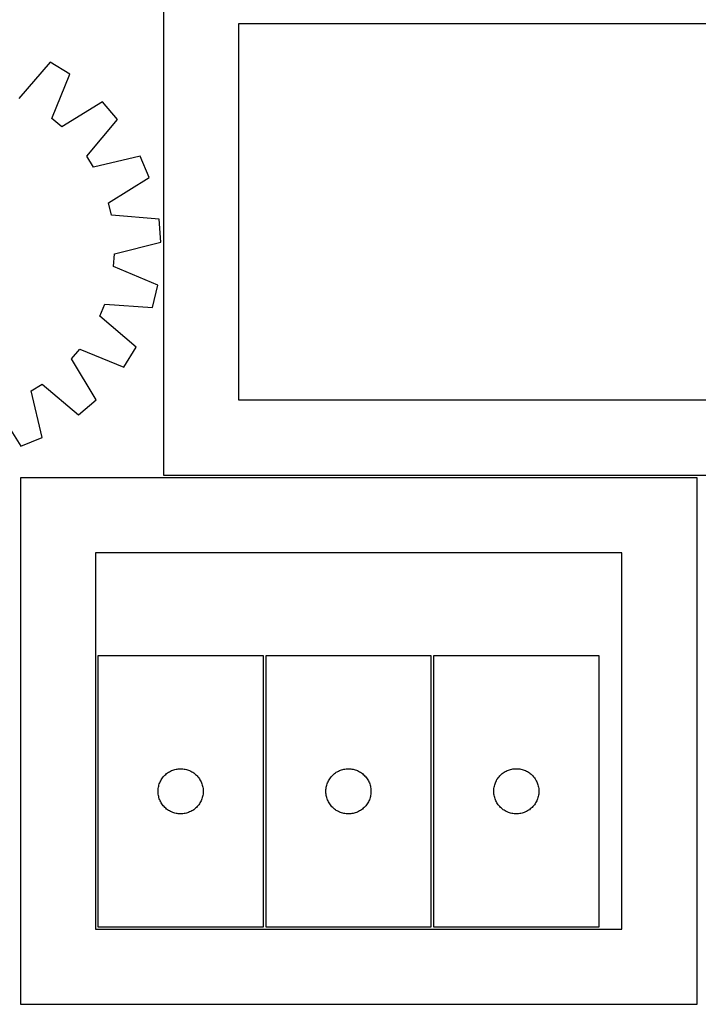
# Model space of a CAD drawing. Header units: millimetres. Extents: x 7 to 1493, y 7 to 2993.
# Tile 2 of 14: x 458 to 909, y 7 to 661. Entities that reach past the tile are written whole.
import ezdxf

# ---------------------------------------------------------------- set-up
doc = ezdxf.new("R2010")
doc.units = ezdxf.units.MM
doc.layers.add('CUT', color=7, linetype='CONTINUOUS', true_color=0x000000)

msp = doc.modelspace()

# ---------------------------------------------------------------- linework, layer by layer
at = {"layer": 'CUT'}
for p, q in [((553.084398, 708.291883), (553.084398, 358.291883)), ((953.084398, 658.291883), (603.084398, 658.291883)), ((603.084398, 658.291883), (603.084398, 408.291883)), ((477.764926, 632.807504), (457.056741, 608.721287)), ((490.90172, 624.797811), (477.764926, 632.807504)), ((478.974239, 595.357873), (490.90172, 624.797811)), ((512.64442, 606.312119), (485.506716, 589.803946)), ((522.663123, 594.634956), (512.64442, 606.312119)), ((485.506716, 589.803946), (478.974239, 595.357873)), ((502.221973, 570.321706), (522.663123, 594.634956)), ((506.718471, 563.020961), (502.221973, 570.321706)), ((537.629267, 570.335154), (506.718471, 563.020961)), ((543.549178, 556.133562), (537.629267, 570.335154)), ((516.595281, 539.32695), (543.549178, 556.133562)), ((518.61565, 530.994035), (516.595281, 539.32695)), ((550.273774, 528.398285), (518.61565, 530.994035)), ((551.515411, 513.062416), (550.273774, 528.398285)), ((520.687203, 505.40759), (551.515411, 513.062416)), ((520.033676, 496.858188), (520.687203, 505.40759)), ((549.34021, 484.606584), (520.033676, 496.858188)), ((545.782033, 469.637619), (549.34021, 484.606584)), ((510.833742, 463.954874), (514.097194, 471.883888)), ((514.097194, 471.883888), (545.782033, 469.637619)), ((534.919959, 443.24669), (510.833742, 463.954874)), ((491.916401, 435.504899), (497.470329, 442.037377)), ((497.470329, 442.037377), (526.910266, 430.109895)), ((526.910266, 430.109895), (534.919959, 443.24669)), ((508.424574, 408.367195), (491.916401, 435.504899)), ((465.133416, 414.293145), (472.434161, 418.789642)), ((472.447609, 383.382349), (465.133416, 414.293145)), ((472.434161, 418.789642), (496.747411, 398.348492)), ((496.747411, 398.348492), (508.424574, 408.367195)), ((603.084398, 408.291883), (953.084398, 408.291883)), ((441.439406, 404.416334), (458.246018, 377.462438)), ((458.246018, 377.462438), (472.447609, 383.382349)), ((908.049608, 356.524778), (458.049608, 356.524778)), ((458.049608, 356.524778), (458.049608, 6.524778)), ((553.084398, 358.291883), (1003.084398, 358.291883)), ((908.049608, 6.524778), (908.049608, 356.524778)), ((858.049608, 306.524778), (508.049608, 306.524778)), ((508.049608, 306.524778), (508.049608, 56.524778)), ((858.049608, 56.524778), (858.049608, 306.524778)), ((619.576116, 238.105621), (509.576116, 238.105621)), ((509.576116, 238.105621), (509.576116, 58.105621)), ((619.576116, 58.105621), (619.576116, 238.105621)), ((731.159353, 238.085098), (621.159353, 238.085098)), ((621.159353, 238.085098), (621.159353, 58.085098)), ((731.159353, 58.085098), (731.159353, 238.085098)), ((732.797196, 238.130109), (732.797196, 58.130109)), ((842.797196, 238.130109), (732.797196, 238.130109)), ((842.797196, 58.130109), (842.797196, 238.130109)), ((552.130961, 156.479277), (552.578528, 157.108836)), ((552.578528, 157.108836), (553.05791, 157.714519)), ((553.05791, 157.714519), (553.567836, 158.294722)), ((553.567836, 158.294722), (554.106954, 158.847904)), ((554.106954, 158.847904), (554.673835, 159.3726)), ((554.673835, 159.3726), (555.266974, 159.867419)), ((555.266974, 159.867419), (555.8848, 160.331047)), ((555.8848, 160.331047), (556.525674, 160.762255)), ((556.525674, 160.762255), (557.187895, 161.1599)), ((557.187895, 161.1599), (557.86971, 161.522928)), ((557.86971, 161.522928), (558.569308, 161.850375)), ((558.569308, 161.850375), (559.284835, 162.141374)), ((559.284835, 162.141374), (560.014394, 162.395152)), ((560.014394, 162.395152), (560.75605, 162.611037)), ((560.75605, 162.611037), (561.507835, 162.788457)), ((561.507835, 162.788457), (562.267758, 162.92694)), ((562.267758, 162.92694), (563.033801, 163.02612)), ((563.033801, 163.02612), (563.803935, 163.085733)), ((563.803935, 163.085733), (564.576116, 163.105621)), ((564.576116, 163.105621), (565.348298, 163.085733)), ((565.348298, 163.085733), (566.118431, 163.02612)), ((566.118431, 163.02612), (566.884475, 162.92694)), ((566.884475, 162.92694), (567.644397, 162.788457)), ((567.644397, 162.788457), (568.396183, 162.611037)), ((568.396183, 162.611037), (569.137839, 162.395152)), ((569.137839, 162.395152), (569.867398, 162.141374)), ((569.867398, 162.141374), (570.582925, 161.850375)), ((570.582925, 161.850375), (571.282523, 161.522928)), ((571.282523, 161.522928), (571.964337, 161.1599)), ((571.964337, 161.1599), (572.626559, 160.762255)), ((572.626559, 160.762255), (573.267433, 160.331047)), ((573.267433, 160.331047), (573.885259, 159.867419)), ((573.885259, 159.867419), (574.478398, 159.3726)), ((574.478398, 159.3726), (575.045279, 158.847904)), ((575.045279, 158.847904), (575.584397, 158.294722)), ((575.584397, 158.294722), (576.094323, 157.714519)), ((576.094323, 157.714519), (576.573705, 157.108836)), ((576.573705, 157.108836), (577.021272, 156.479277)), ((663.714198, 156.458754), (664.161764, 157.088313)), ((664.161764, 157.088313), (664.641146, 157.693996)), ((664.641146, 157.693996), (665.151073, 158.274198)), ((665.151073, 158.274198), (665.690191, 158.827381)), ((665.690191, 158.827381), (666.257071, 159.352077)), ((666.257071, 159.352077), (666.850211, 159.846895)), ((666.850211, 159.846895), (667.468037, 160.310523)), ((667.468037, 160.310523), (668.10891, 160.741732)), ((668.10891, 160.741732), (668.771132, 161.139377)), ((668.771132, 161.139377), (669.452946, 161.502405)), ((669.452946, 161.502405), (670.152545, 161.829852)), ((670.152545, 161.829852), (670.868072, 162.120851)), ((670.868072, 162.120851), (671.597631, 162.374629)), ((671.597631, 162.374629), (672.339286, 162.590514)), ((672.339286, 162.590514), (673.091072, 162.767934)), ((673.091072, 162.767934), (673.850994, 162.906417)), ((673.850994, 162.906417), (674.617038, 163.005597)), ((674.617038, 163.005597), (675.387172, 163.06521)), ((675.387172, 163.06521), (676.159353, 163.085098)), ((676.159353, 163.085098), (676.931534, 163.06521)), ((676.931534, 163.06521), (677.701668, 163.005597)), ((677.701668, 163.005597), (678.467712, 162.906417)), ((678.467712, 162.906417), (679.227634, 162.767934)), ((679.227634, 162.767934), (679.97942, 162.590514)), ((679.97942, 162.590514), (680.721076, 162.374629)), ((680.721076, 162.374629), (681.450634, 162.120851)), ((681.450634, 162.120851), (682.166162, 161.829852)), ((682.166162, 161.829852), (682.86576, 161.502405)), ((682.86576, 161.502405), (683.547574, 161.139377)), ((683.547574, 161.139377), (684.209796, 160.741732)), ((684.209796, 160.741732), (684.85067, 160.310523)), ((684.85067, 160.310523), (685.468495, 159.846895)), ((685.468495, 159.846895), (686.061635, 159.352077)), ((686.061635, 159.352077), (686.628515, 158.827381)), ((686.628515, 158.827381), (687.167634, 158.274198)), ((687.167634, 158.274198), (687.67756, 157.693996)), ((687.67756, 157.693996), (688.156942, 157.088313)), ((688.156942, 157.088313), (688.604508, 156.458754)), ((775.352041, 156.503765), (775.799607, 157.133323)), ((775.799607, 157.133323), (776.278989, 157.739006)), ((776.278989, 157.739006), (776.788916, 158.319209)), ((776.788916, 158.319209), (777.328034, 158.872392)), ((777.328034, 158.872392), (777.894914, 159.397088)), ((777.894914, 159.397088), (778.488054, 159.891906)), ((778.488054, 159.891906), (779.10588, 160.355534)), ((779.10588, 160.355534), (779.746753, 160.786742)), ((779.746753, 160.786742), (780.408975, 161.184387)), ((780.408975, 161.184387), (781.090789, 161.547415)), ((781.090789, 161.547415), (781.790387, 161.874862)), ((781.790387, 161.874862), (782.505915, 162.165861)), ((782.505915, 162.165861), (783.235474, 162.419639)), ((783.235474, 162.419639), (783.977129, 162.635525)), ((783.977129, 162.635525), (784.728915, 162.812944)), ((784.728915, 162.812944), (785.488837, 162.951427)), ((785.488837, 162.951427), (786.254881, 163.050607)), ((786.254881, 163.050607), (787.025015, 163.11022)), ((787.025015, 163.11022), (787.797196, 163.130109)), ((787.797196, 163.130109), (788.569377, 163.11022)), ((788.569377, 163.11022), (789.339511, 163.050607)), ((789.339511, 163.050607), (790.105555, 162.951427)), ((790.105555, 162.951427), (790.865477, 162.812944)), ((790.865477, 162.812944), (791.617263, 162.635525)), ((791.617263, 162.635525), (792.358919, 162.419639)), ((792.358919, 162.419639), (793.088477, 162.165861)), ((793.088477, 162.165861), (793.804005, 161.874862)), ((793.804005, 161.874862), (794.503603, 161.547415)), ((794.503603, 161.547415), (795.185417, 161.184387)), ((795.185417, 161.184387), (795.847639, 160.786742)), ((795.847639, 160.786742), (796.488513, 160.355534)), ((796.488513, 160.355534), (797.106338, 159.891906)), ((797.106338, 159.891906), (797.699478, 159.397088)), ((797.699478, 159.397088), (798.266358, 158.872392)), ((798.266358, 158.872392), (798.805477, 158.319209)), ((798.805477, 158.319209), (799.315403, 157.739006)), ((799.315403, 157.739006), (799.794785, 157.133323)), ((799.794785, 157.133323), (800.242351, 156.503765)), ((549.700276, 150.031597), (549.819147, 150.794833)), ((549.819147, 150.794833), (549.977151, 151.550938)), ((549.977151, 151.550938), (550.173868, 152.297906)), ((550.173868, 152.297906), (550.408778, 153.033757)), ((550.408778, 153.033757), (550.681257, 153.75654)), ((550.681257, 153.75654), (550.990583, 154.464337)), ((550.990583, 154.464337), (551.335934, 155.155273)), ((551.335934, 155.155273), (551.716397, 155.827513)), ((551.716397, 155.827513), (552.130961, 156.479277)), ((577.021272, 156.479277), (577.435836, 155.827513)), ((577.435836, 155.827513), (577.816298, 155.155273)), ((577.816298, 155.155273), (578.16165, 154.464337)), ((578.16165, 154.464337), (578.470976, 153.75654)), ((578.470976, 153.75654), (578.743455, 153.033757)), ((578.743455, 153.033757), (578.978365, 152.297906)), ((578.978365, 152.297906), (579.175082, 151.550938)), ((579.175082, 151.550938), (579.333086, 150.794833)), ((579.333086, 150.794833), (579.451957, 150.031597)), ((661.283513, 150.011074), (661.402384, 150.77431)), ((661.402384, 150.77431), (661.560388, 151.530415)), ((661.560388, 151.530415), (661.757105, 152.277383)), ((661.757105, 152.277383), (661.992015, 153.013234)), ((661.992015, 153.013234), (662.264494, 153.736017)), ((662.264494, 153.736017), (662.573819, 154.443814)), ((662.573819, 154.443814), (662.919171, 155.13475)), ((662.919171, 155.13475), (663.299634, 155.80699)), ((663.299634, 155.80699), (663.714198, 156.458754)), ((688.604508, 156.458754), (689.019073, 155.80699)), ((689.019073, 155.80699), (689.399535, 155.13475)), ((689.399535, 155.13475), (689.744887, 154.443814)), ((689.744887, 154.443814), (690.054213, 153.736017)), ((690.054213, 153.736017), (690.326692, 153.013234)), ((690.326692, 153.013234), (690.561601, 152.277383)), ((690.561601, 152.277383), (690.758319, 151.530415)), ((690.758319, 151.530415), (690.916322, 150.77431)), ((690.916322, 150.77431), (691.035193, 150.011074)), ((772.921356, 150.056084), (773.040227, 150.81932)), ((773.040227, 150.81932), (773.19823, 151.575425)), ((773.19823, 151.575425), (773.394948, 152.322393)), ((773.394948, 152.322393), (773.629858, 153.058244)), ((773.629858, 153.058244), (773.902337, 153.781027)), ((773.902337, 153.781027), (774.211662, 154.488825)), ((774.211662, 154.488825), (774.557014, 155.17976)), ((774.557014, 155.17976), (774.937477, 155.852001)), ((774.937477, 155.852001), (775.352041, 156.503765)), ((800.242351, 156.503765), (800.656915, 155.852001)), ((800.656915, 155.852001), (801.037378, 155.17976)), ((801.037378, 155.17976), (801.38273, 154.488825)), ((801.38273, 154.488825), (801.692056, 153.781027)), ((801.692056, 153.781027), (801.964534, 153.058244)), ((801.964534, 153.058244), (802.199444, 152.322393)), ((802.199444, 152.322393), (802.396162, 151.575425)), ((802.396162, 151.575425), (802.554165, 150.81932)), ((802.554165, 150.81932), (802.673036, 150.056084)), ((549.581089, 148.49184), (549.620854, 149.263253)), ((549.581089, 147.719403), (549.581089, 148.49184)), ((549.620854, 146.94799), (549.581089, 147.719403)), ((549.620854, 149.263253), (549.700276, 150.031597)), ((549.700276, 146.179646), (549.620854, 146.94799)), ((549.819147, 145.41641), (549.700276, 146.179646)), ((549.977151, 144.660305), (549.819147, 145.41641)), ((550.173868, 143.913337), (549.977151, 144.660305)), ((579.175082, 144.660305), (578.978365, 143.913337)), ((579.333086, 145.41641), (579.175082, 144.660305)), ((579.451957, 146.179646), (579.333086, 145.41641)), ((579.451957, 150.031597), (579.531379, 149.263253)), ((579.531379, 146.94799), (579.451957, 146.179646)), ((579.531379, 149.263253), (579.571143, 148.49184)), ((579.571143, 147.719403), (579.531379, 146.94799)), ((579.571143, 148.49184), (579.571143, 147.719403)), ((661.164326, 148.471317), (661.20409, 149.24273)), ((661.164326, 147.69888), (661.164326, 148.471317)), ((661.20409, 146.927466), (661.164326, 147.69888)), ((661.20409, 149.24273), (661.283513, 150.011074)), ((661.283513, 146.159123), (661.20409, 146.927466)), ((661.402384, 145.395887), (661.283513, 146.159123)), ((661.560388, 144.639782), (661.402384, 145.395887)), ((661.757105, 143.892814), (661.560388, 144.639782)), ((690.758319, 144.639782), (690.561601, 143.892814)), ((690.916322, 145.395887), (690.758319, 144.639782)), ((691.035193, 146.159123), (690.916322, 145.395887)), ((691.035193, 150.011074), (691.114616, 149.24273)), ((691.114616, 146.927466), (691.035193, 146.159123)), ((691.114616, 149.24273), (691.15438, 148.471317)), ((691.15438, 147.69888), (691.114616, 146.927466)), ((691.15438, 148.471317), (691.15438, 147.69888)), ((772.802169, 148.516327), (772.841933, 149.287741)), ((772.802169, 147.74389), (772.802169, 148.516327)), ((772.841933, 146.972477), (772.802169, 147.74389)), ((772.841933, 149.287741), (772.921356, 150.056084)), ((772.921356, 146.204133), (772.841933, 146.972477)), ((773.040227, 145.440897), (772.921356, 146.204133)), ((773.19823, 144.684793), (773.040227, 145.440897)), ((773.394948, 143.937824), (773.19823, 144.684793)), ((802.396162, 144.684793), (802.199444, 143.937824)), ((802.554165, 145.440897), (802.396162, 144.684793)), ((802.673036, 146.204133), (802.554165, 145.440897)), ((802.673036, 150.056084), (802.752459, 149.287741)), ((802.752459, 146.972477), (802.673036, 146.204133)), ((802.752459, 149.287741), (802.792223, 148.516327)), ((802.792223, 147.74389), (802.752459, 146.972477)), ((802.792223, 148.516327), (802.792223, 147.74389)), ((550.408778, 143.177486), (550.173868, 143.913337)), ((550.681257, 142.454703), (550.408778, 143.177486)), ((550.990583, 141.746906), (550.681257, 142.454703)), ((551.335934, 141.05597), (550.990583, 141.746906)), ((551.716397, 140.383729), (551.335934, 141.05597)), ((552.130961, 139.731966), (551.716397, 140.383729)), ((552.578528, 139.102407), (552.130961, 139.731966)), ((553.05791, 138.496724), (552.578528, 139.102407)), ((553.567836, 137.916521), (553.05791, 138.496724)), ((554.106954, 137.363339), (553.567836, 137.916521)), ((575.584397, 137.916521), (575.045279, 137.363339)), ((576.094323, 138.496724), (575.584397, 137.916521)), ((576.573705, 139.102407), (576.094323, 138.496724)), ((577.021272, 139.731966), (576.573705, 139.102407)), ((577.435836, 140.383729), (577.021272, 139.731966)), ((577.816298, 141.05597), (577.435836, 140.383729)), ((578.16165, 141.746906), (577.816298, 141.05597)), ((578.470976, 142.454703), (578.16165, 141.746906)), ((578.743455, 143.177486), (578.470976, 142.454703)), ((578.978365, 143.913337), (578.743455, 143.177486)), ((661.992015, 143.156963), (661.757105, 143.892814)), ((662.264494, 142.43418), (661.992015, 143.156963)), ((662.573819, 141.726383), (662.264494, 142.43418)), ((662.919171, 141.035447), (662.573819, 141.726383)), ((663.299634, 140.363206), (662.919171, 141.035447)), ((663.714198, 139.711443), (663.299634, 140.363206)), ((664.161764, 139.081884), (663.714198, 139.711443)), ((664.641146, 138.476201), (664.161764, 139.081884)), ((665.151073, 137.895998), (664.641146, 138.476201)), ((665.690191, 137.342816), (665.151073, 137.895998)), ((687.167634, 137.895998), (686.628515, 137.342816)), ((687.67756, 138.476201), (687.167634, 137.895998)), ((688.156942, 139.081884), (687.67756, 138.476201)), ((688.604508, 139.711443), (688.156942, 139.081884)), ((689.019073, 140.363206), (688.604508, 139.711443)), ((689.399535, 141.035447), (689.019073, 140.363206)), ((689.744887, 141.726383), (689.399535, 141.035447)), ((690.054213, 142.43418), (689.744887, 141.726383)), ((690.326692, 143.156963), (690.054213, 142.43418)), ((690.561601, 143.892814), (690.326692, 143.156963)), ((773.629858, 143.201973), (773.394948, 143.937824)), ((773.902337, 142.47919), (773.629858, 143.201973)), ((774.211662, 141.771393), (773.902337, 142.47919)), ((774.557014, 141.080458), (774.211662, 141.771393)), ((774.937477, 140.408217), (774.557014, 141.080458)), ((775.352041, 139.756453), (774.937477, 140.408217)), ((775.799607, 139.126895), (775.352041, 139.756453)), ((776.278989, 138.521211), (775.799607, 139.126895)), ((776.788916, 137.941009), (776.278989, 138.521211)), ((777.328034, 137.387826), (776.788916, 137.941009)), ((798.805477, 137.941009), (798.266358, 137.387826)), ((799.315403, 138.521211), (798.805477, 137.941009)), ((799.794785, 139.126895), (799.315403, 138.521211)), ((800.242351, 139.756453), (799.794785, 139.126895)), ((800.656915, 140.408217), (800.242351, 139.756453)), ((801.037378, 141.080458), (800.656915, 140.408217)), ((801.38273, 141.771393), (801.037378, 141.080458)), ((801.692056, 142.47919), (801.38273, 141.771393)), ((801.964534, 143.201973), (801.692056, 142.47919)), ((802.199444, 143.937824), (801.964534, 143.201973)), ((554.673835, 136.838643), (554.106954, 137.363339)), ((555.266974, 136.343824), (554.673835, 136.838643)), ((555.8848, 135.880196), (555.266974, 136.343824)), ((556.525674, 135.448988), (555.8848, 135.880196)), ((557.187895, 135.051343), (556.525674, 135.448988)), ((557.86971, 134.688315), (557.187895, 135.051343)), ((558.569308, 134.360868), (557.86971, 134.688315)), ((559.284835, 134.069869), (558.569308, 134.360868)), ((560.014394, 133.816091), (559.284835, 134.069869)), ((560.75605, 133.600206), (560.014394, 133.816091)), ((561.507835, 133.422786), (560.75605, 133.600206)), ((562.267758, 133.284303), (561.507835, 133.422786)), ((563.033801, 133.185123), (562.267758, 133.284303)), ((563.803935, 133.12551), (563.033801, 133.185123)), ((564.576116, 133.105621), (563.803935, 133.12551)), ((565.348298, 133.12551), (564.576116, 133.105621)), ((566.118431, 133.185123), (565.348298, 133.12551)), ((566.884475, 133.284303), (566.118431, 133.185123)), ((567.644397, 133.422786), (566.884475, 133.284303)), ((568.396183, 133.600206), (567.644397, 133.422786)), ((569.137839, 133.816091), (568.396183, 133.600206)), ((569.867398, 134.069869), (569.137839, 133.816091)), ((570.582925, 134.360868), (569.867398, 134.069869)), ((571.282523, 134.688315), (570.582925, 134.360868)), ((571.964337, 135.051343), (571.282523, 134.688315)), ((572.626559, 135.448988), (571.964337, 135.051343)), ((573.267433, 135.880196), (572.626559, 135.448988)), ((573.885259, 136.343824), (573.267433, 135.880196)), ((574.478398, 136.838643), (573.885259, 136.343824)), ((575.045279, 137.363339), (574.478398, 136.838643)), ((666.257071, 136.818119), (665.690191, 137.342816)), ((666.850211, 136.323301), (666.257071, 136.818119)), ((667.468037, 135.859673), (666.850211, 136.323301)), ((668.10891, 135.428465), (667.468037, 135.859673)), ((668.771132, 135.03082), (668.10891, 135.428465)), ((669.452946, 134.667792), (668.771132, 135.03082)), ((670.152545, 134.340345), (669.452946, 134.667792)), ((670.868072, 134.049346), (670.152545, 134.340345)), ((671.597631, 133.795568), (670.868072, 134.049346)), ((672.339286, 133.579683), (671.597631, 133.795568)), ((673.091072, 133.402263), (672.339286, 133.579683)), ((673.850994, 133.26378), (673.091072, 133.402263)), ((674.617038, 133.1646), (673.850994, 133.26378)), ((675.387172, 133.104987), (674.617038, 133.1646)), ((676.159353, 133.085098), (675.387172, 133.104987)), ((676.931534, 133.104987), (676.159353, 133.085098)), ((677.701668, 133.1646), (676.931534, 133.104987)), ((678.467712, 133.26378), (677.701668, 133.1646)), ((679.227634, 133.402263), (678.467712, 133.26378)), ((679.97942, 133.579683), (679.227634, 133.402263)), ((680.721076, 133.795568), (679.97942, 133.579683)), ((681.450634, 134.049346), (680.721076, 133.795568)), ((682.166162, 134.340345), (681.450634, 134.049346)), ((682.86576, 134.667792), (682.166162, 134.340345)), ((683.547574, 135.03082), (682.86576, 134.667792)), ((684.209796, 135.428465), (683.547574, 135.03082)), ((684.85067, 135.859673), (684.209796, 135.428465)), ((685.468495, 136.323301), (684.85067, 135.859673)), ((686.061635, 136.818119), (685.468495, 136.323301)), ((686.628515, 137.342816), (686.061635, 136.818119)), ((777.894914, 136.86313), (777.328034, 137.387826)), ((778.488054, 136.368312), (777.894914, 136.86313)), ((779.10588, 135.904684), (778.488054, 136.368312)), ((779.746753, 135.473475), (779.10588, 135.904684)), ((780.408975, 135.07583), (779.746753, 135.473475)), ((781.090789, 134.712803), (780.408975, 135.07583)), ((781.790387, 134.385355), (781.090789, 134.712803)), ((782.505915, 134.094356), (781.790387, 134.385355)), ((783.235474, 133.840578), (782.505915, 134.094356)), ((783.977129, 133.624693), (783.235474, 133.840578)), ((784.728915, 133.447273), (783.977129, 133.624693)), ((785.488837, 133.30879), (784.728915, 133.447273)), ((786.254881, 133.209611), (785.488837, 133.30879)), ((787.025015, 133.149997), (786.254881, 133.209611)), ((787.797196, 133.130109), (787.025015, 133.149997)), ((788.569377, 133.149997), (787.797196, 133.130109)), ((789.339511, 133.209611), (788.569377, 133.149997)), ((790.105555, 133.30879), (789.339511, 133.209611)), ((790.865477, 133.447273), (790.105555, 133.30879)), ((791.617263, 133.624693), (790.865477, 133.447273)), ((792.358919, 133.840578), (791.617263, 133.624693)), ((793.088477, 134.094356), (792.358919, 133.840578)), ((793.804005, 134.385355), (793.088477, 134.094356)), ((794.503603, 134.712803), (793.804005, 134.385355)), ((795.185417, 135.07583), (794.503603, 134.712803)), ((795.847639, 135.473475), (795.185417, 135.07583)), ((796.488513, 135.904684), (795.847639, 135.473475)), ((797.106338, 136.368312), (796.488513, 135.904684)), ((797.699478, 136.86313), (797.106338, 136.368312)), ((798.266358, 137.387826), (797.699478, 136.86313)), ((508.049608, 56.524778), (858.049608, 56.524778)), ((509.576116, 58.105621), (619.576116, 58.105621)), ((621.159353, 58.085098), (731.159353, 58.085098)), ((732.797196, 58.130109), (842.797196, 58.130109)), ((458.049608, 6.524778), (908.049608, 6.524778))]:
    msp.add_line(p, q, dxfattribs=at)

doc.saveas('drawing.dxf')
